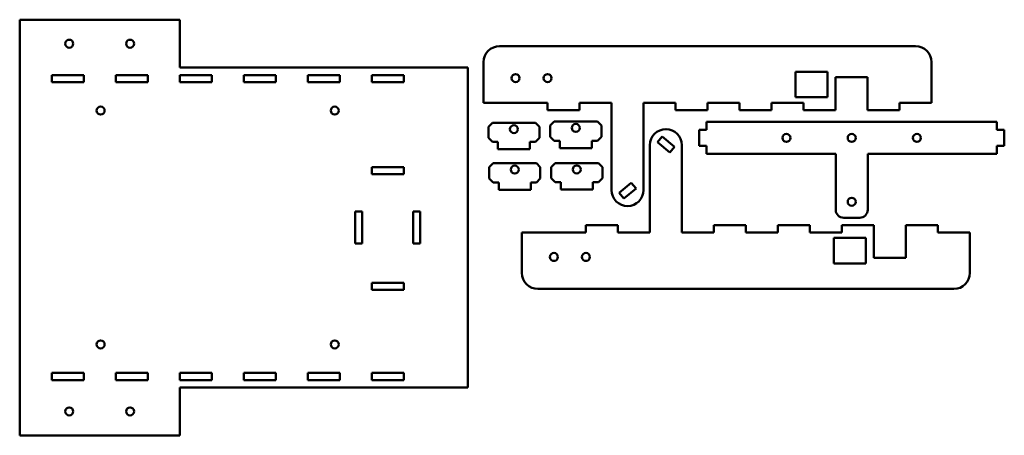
# Model space of a CAD drawing. Header units: inches. Extents: x 0.6 to 16, y 15.4 to 21.9.
import ezdxf

# ---------------------------------------------------------------- set-up
doc = ezdxf.new("R2010")
doc.units = ezdxf.units.IN
doc.header["$MEASUREMENT"] = 0
doc.layers.add('Visible (ANSI)', color=7, linetype='Continuous', lineweight=50)

msp = doc.modelspace()

# ---------------------------------------------------------------- linework, layer by layer
at = {"layer": 'Visible (ANSI)'}
for p, q in [((3.084, 21.92), (0.584, 21.92)), ((0.584, 21.92), (0.584, 15.42)), ((3.084, 21.17), (3.084, 21.92)), ((14.582, 21.506), (8.082, 21.506)), ((7.832, 21.256), (7.832, 20.621)), ((14.832, 20.621), (14.832, 21.256)), ((7.584, 21.17), (3.084, 21.17)), ((7.584, 16.17), (7.584, 21.17)), ((12.707, 21.106), (13.207, 21.106)), ((12.707, 20.706), (12.707, 21.106)), ((13.207, 21.106), (13.207, 20.706)), ((1.084, 21.055), (1.584, 21.055)), ((1.084, 20.945), (1.084, 21.055)), ((1.584, 20.945), (1.084, 20.945)), ((1.584, 21.055), (1.584, 20.945)), ((2.084, 21.055), (2.584, 21.055)), ((2.084, 20.945), (2.084, 21.055)), ((2.584, 20.945), (2.084, 20.945)), ((2.584, 21.055), (2.584, 20.945)), ((3.084, 21.055), (3.584, 21.055)), ((3.084, 20.945), (3.084, 21.055)), ((3.584, 20.945), (3.084, 20.945)), ((3.584, 21.055), (3.584, 20.945)), ((4.084, 21.055), (4.584, 21.055)), ((4.084, 20.945), (4.084, 21.055)), ((4.584, 20.945), (4.084, 20.945)), ((4.584, 21.055), (4.584, 20.945)), ((5.084, 21.055), (5.584, 21.055)), ((5.084, 20.945), (5.084, 21.055)), ((5.584, 20.945), (5.084, 20.945)), ((5.584, 21.055), (5.584, 20.945)), ((6.084, 21.055), (6.584, 21.055)), ((6.084, 20.945), (6.084, 21.055)), ((6.584, 20.945), (6.084, 20.945)), ((6.584, 21.055), (6.584, 20.945)), ((13.332, 21.021), (13.832, 21.021)), ((13.332, 20.506), (13.332, 21.021)), ((13.832, 21.021), (13.832, 20.506)), ((7.832, 20.621), (8.832, 20.621)), ((8.832, 20.621), (8.832, 20.506)), ((9.332, 20.506), (9.332, 20.621)), ((9.332, 20.621), (9.832, 20.621)), ((9.832, 20.621), (9.832, 19.256)), ((10.332, 20.621), (10.332, 19.256)), ((10.332, 20.621), (10.832, 20.621)), ((10.832, 20.621), (10.832, 20.506)), ((11.332, 20.506), (11.332, 20.621)), ((11.332, 20.621), (11.832, 20.621)), ((11.832, 20.621), (11.832, 20.506)), ((12.332, 20.506), (12.332, 20.621)), ((12.332, 20.621), (12.832, 20.621)), ((13.207, 20.706), (12.707, 20.706)), ((12.832, 20.621), (12.832, 20.506)), ((14.332, 20.506), (14.332, 20.621)), ((14.332, 20.621), (14.832, 20.621)), ((8.832, 20.506), (9.332, 20.506)), ((10.832, 20.506), (11.332, 20.506)), ((11.832, 20.506), (12.332, 20.506)), ((12.832, 20.506), (13.332, 20.506)), ((13.832, 20.506), (14.332, 20.506)), ((8.873, 20.264), (8.935, 20.327)), ((9.61, 20.327), (8.935, 20.327)), ((9.61, 20.327), (9.673, 20.264)), ((11.314, 20.322), (11.314, 20.197)), ((15.854, 20.322), (11.314, 20.322)), ((15.854, 20.197), (15.854, 20.322)), ((7.907, 20.245), (7.97, 20.308)), ((7.907, 20.245), (7.907, 20.07)), ((8.645, 20.308), (7.97, 20.308)), ((8.645, 20.308), (8.707, 20.245)), ((8.707, 20.07), (8.707, 20.245)), ((8.873, 20.264), (8.873, 20.089)), ((9.673, 20.089), (9.673, 20.264)), ((11.199, 20.197), (11.199, 19.947)), ((11.314, 20.197), (11.199, 20.197)), ((15.969, 20.197), (15.854, 20.197)), ((15.969, 19.947), (15.969, 20.197)), ((7.97, 20.008), (7.907, 20.07)), ((7.97, 20.008), (8.057, 20.008)), ((8.057, 20.008), (8.057, 19.893)), ((8.557, 19.893), (8.557, 20.008)), ((8.557, 20.008), (8.645, 20.008)), ((8.707, 20.07), (8.645, 20.008)), ((8.935, 20.027), (8.873, 20.089)), ((8.935, 20.027), (9.023, 20.027)), ((9.023, 20.027), (9.023, 19.912)), ((9.523, 19.912), (9.523, 20.027)), ((9.523, 20.027), (9.61, 20.027)), ((9.673, 20.089), (9.61, 20.027)), ((10.549, 20.005), (10.622, 20.094)), ((10.74, 19.845), (10.549, 20.005)), ((10.622, 20.094), (10.814, 19.933)), ((8.057, 19.893), (8.557, 19.893)), ((9.023, 19.912), (9.523, 19.912)), ((10.431, 18.594), (10.431, 19.959)), ((10.814, 19.933), (10.74, 19.845)), ((10.931, 18.594), (10.931, 19.959)), ((11.199, 19.947), (11.314, 19.947)), ((11.314, 19.947), (11.314, 19.822)), ((15.854, 19.822), (15.854, 19.947)), ((15.854, 19.947), (15.969, 19.947)), ((11.314, 19.822), (13.334, 19.822)), ((13.334, 19.822), (13.334, 18.947)), ((13.834, 18.947), (13.834, 19.822)), ((13.834, 19.822), (15.854, 19.822)), ((6.084, 19.505), (6.084, 19.615)), ((6.084, 19.615), (6.584, 19.615)), ((6.584, 19.615), (6.584, 19.505)), ((7.919, 19.614), (7.982, 19.676)), ((7.919, 19.614), (7.919, 19.439)), ((8.657, 19.676), (7.982, 19.676)), ((8.657, 19.676), (8.719, 19.614)), ((8.719, 19.439), (8.719, 19.614)), ((8.888, 19.615), (8.951, 19.678)), ((8.888, 19.615), (8.888, 19.44)), ((9.626, 19.678), (8.951, 19.678)), ((9.626, 19.678), (9.688, 19.615)), ((9.688, 19.44), (9.688, 19.615)), ((6.584, 19.505), (6.084, 19.505)), ((7.982, 19.376), (7.919, 19.439)), ((8.719, 19.439), (8.657, 19.376)), ((8.951, 19.378), (8.888, 19.44)), ((9.688, 19.44), (9.626, 19.378)), ((7.982, 19.376), (8.069, 19.376)), ((8.069, 19.376), (8.069, 19.261)), ((8.069, 19.261), (8.569, 19.261)), ((8.569, 19.261), (8.569, 19.376)), ((8.569, 19.376), (8.657, 19.376)), ((8.951, 19.378), (9.038, 19.378)), ((9.038, 19.378), (9.038, 19.263)), ((9.038, 19.263), (9.538, 19.263)), ((9.538, 19.263), (9.538, 19.378)), ((9.538, 19.378), (9.626, 19.378)), ((9.949, 19.21), (10.14, 19.37)), ((10.214, 19.282), (10.023, 19.122)), ((10.14, 19.37), (10.214, 19.282)), ((10.023, 19.122), (9.949, 19.21)), ((5.824, 18.42), (5.824, 18.92)), ((5.824, 18.92), (5.934, 18.92)), ((5.934, 18.92), (5.934, 18.42)), ((6.734, 18.42), (6.734, 18.92)), ((6.734, 18.92), (6.844, 18.92)), ((6.844, 18.92), (6.844, 18.42)), ((13.459, 18.822), (13.709, 18.822)), ((9.931, 18.709), (9.431, 18.709)), ((9.431, 18.709), (9.431, 18.594)), ((9.931, 18.594), (9.931, 18.709)), ((11.931, 18.709), (11.431, 18.709)), ((11.431, 18.709), (11.431, 18.594)), ((11.931, 18.594), (11.931, 18.709)), ((12.931, 18.709), (12.431, 18.709)), ((12.431, 18.709), (12.431, 18.594)), ((12.931, 18.594), (12.931, 18.709)), ((13.931, 18.709), (13.431, 18.709)), ((13.431, 18.709), (13.431, 18.594)), ((13.931, 18.194), (13.931, 18.709)), ((14.931, 18.709), (14.431, 18.709)), ((14.431, 18.709), (14.431, 18.194)), ((14.931, 18.594), (14.931, 18.709)), ((8.431, 18.594), (8.431, 17.959)), ((9.431, 18.594), (8.431, 18.594)), ((10.431, 18.594), (9.931, 18.594)), ((11.431, 18.594), (10.931, 18.594)), ((12.431, 18.594), (11.931, 18.594)), ((13.431, 18.594), (12.931, 18.594)), ((13.306, 18.109), (13.306, 18.509)), ((13.306, 18.509), (13.806, 18.509)), ((13.806, 18.509), (13.806, 18.109)), ((15.431, 18.594), (14.931, 18.594)), ((15.431, 17.959), (15.431, 18.594)), ((5.934, 18.42), (5.824, 18.42)), ((6.844, 18.42), (6.734, 18.42)), ((14.431, 18.194), (13.931, 18.194)), ((13.806, 18.109), (13.306, 18.109)), ((6.084, 17.695), (6.084, 17.805)), ((6.084, 17.805), (6.584, 17.805)), ((6.584, 17.695), (6.084, 17.695)), ((6.584, 17.805), (6.584, 17.695)), ((8.681, 17.709), (15.181, 17.709)), ((1.084, 16.285), (1.084, 16.395)), ((1.084, 16.395), (1.584, 16.395)), ((1.584, 16.395), (1.584, 16.285)), ((2.084, 16.285), (2.084, 16.395)), ((2.084, 16.395), (2.584, 16.395)), ((2.584, 16.395), (2.584, 16.285)), ((3.084, 16.285), (3.084, 16.395)), ((3.084, 16.395), (3.584, 16.395)), ((3.584, 16.395), (3.584, 16.285)), ((4.084, 16.285), (4.084, 16.395)), ((4.084, 16.395), (4.584, 16.395)), ((4.584, 16.395), (4.584, 16.285)), ((5.084, 16.285), (5.084, 16.395)), ((5.084, 16.395), (5.584, 16.395)), ((5.584, 16.395), (5.584, 16.285)), ((6.084, 16.285), (6.084, 16.395)), ((6.084, 16.395), (6.584, 16.395)), ((6.584, 16.395), (6.584, 16.285)), ((1.584, 16.285), (1.084, 16.285)), ((2.584, 16.285), (2.084, 16.285)), ((3.584, 16.285), (3.084, 16.285)), ((3.084, 16.17), (3.084, 15.42)), ((3.084, 16.17), (7.584, 16.17)), ((4.584, 16.285), (4.084, 16.285)), ((5.584, 16.285), (5.084, 16.285)), ((6.584, 16.285), (6.084, 16.285)), ((3.084, 15.42), (0.584, 15.42))]:
    msp.add_line(p, q, dxfattribs=at)
for centre in [(1.359, 21.545), (2.309, 21.545), (8.332, 21.006), (8.832, 21.006), (1.849, 20.499), (5.506, 20.499), (8.307, 20.208), (9.273, 20.227), (12.564, 20.072), (13.584, 20.072), (14.604, 20.072), (8.319, 19.576), (9.288, 19.578), (13.584, 19.072), (8.931, 18.209), (9.431, 18.209), (1.849, 16.842), (5.506, 16.842), (1.359, 15.795), (2.309, 15.795)]:
    msp.add_circle(centre, 0.0625, dxfattribs=at)
for centre, radius, start, end in [((8.082, 21.256), 0.25, 90, 180), ((14.582, 21.256), 0.25, 0, 90), ((10.681, 19.959), 0.25, 0, 180), ((10.082, 19.256), 0.25, 180, 0), ((13.459, 18.947), 0.125, 180, 270), ((13.709, 18.947), 0.125, 270, 0), ((8.681, 17.959), 0.25, 180, 270), ((15.181, 17.959), 0.25, 270, 0)]:
    msp.add_arc(centre, radius, start, end, dxfattribs=at)

doc.saveas('drawing.dxf')
